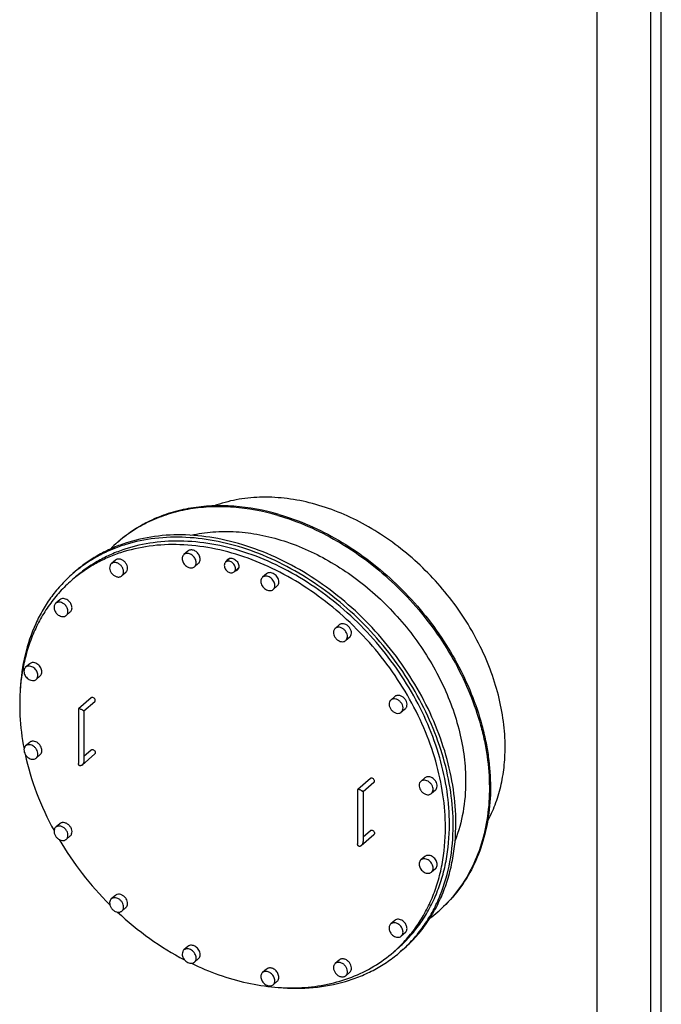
# Model space of a CAD drawing. Header units: millimetres. Extents: x 0 to 2100, y 0 to 2970.
# Tile 3 of 4: x 1503 to 2100, y 707 to 1623. Entities that reach past the tile are written whole.
import ezdxf

# ---------------------------------------------------------------- set-up
doc = ezdxf.new("R2010")
doc.units = ezdxf.units.MM
doc.header["$LTSCALE"] = 193.6
doc.layers.get('0').update_dxf_attribs({"linetype": 'CONTINUOUS'})
doc.layers.add('005_AXIS', color=7, linetype='CONTINUOUS')

msp = doc.modelspace()

# ---------------------------------------------------------------- linework, layer by layer
at = {"color": 7, "linetype": 'Continuous'}
for p, q in [((2100, 0), (2100, 2970)), ((2100, 0), (2100, 2970)), ((1594.04, 1137.13), (1595.04, 1138)), ((1698.8, 1122.33), (1694.55, 1118.65)), ((1554.86, 1110.14), (1552.36, 1107.98)), ((1706.65, 1113.26), (1702.4, 1109.58)), ((1569.44, 992.43), (1557.62, 982.19)), ((1557.57, 982.09), (1557.57, 931.43)), ((1572.71, 988.65), (1562.6, 979.89)), ((1562.57, 979.93), (1562.57, 933.59)), ((1562.6, 979.89), (1562.57, 979.87)), ((1562.57, 937.98), (1569.44, 943.93)), ((1560.89, 929.91), (1572.71, 940.15)), ((1829.24, 917.43), (1817.42, 907.19)), ((1817.38, 907.09), (1817.38, 856.43)), ((1832.52, 913.65), (1822.41, 904.89)), ((1822.38, 904.93), (1822.38, 858.59)), ((1822.41, 904.89), (1822.38, 904.87)), ((1820.7, 854.91), (1832.52, 865.15)), ((1822.38, 862.98), (1829.24, 868.93)), ((1891.91, 793.19), (1892.91, 794.05)), ((1859.6, 758.26), (1857.1, 756.09))]:
    msp.add_line(p, q, dxfattribs=at)
at = {"color": 3, "linetype": 'Continuous'}
msp.add_line((2090, 2950), (2090, 0), dxfattribs=at)
at = {"color": 5, "linetype": 'Continuous'}
msp.add_line((2040, 2900), (2040, 50), dxfattribs=at)
at = {"color": 7, "linetype": 'Continuous'}
for centre, radius, start, end in [((1677.94, 1040.26), 128.16, 130.89528, 135.05116), ((1677.82, 1040.39), 127.98, 130.30117, 130.89338), ((1638.08, 1008.99), 130.94, 129.44678, 130.89332), ((1808.01, 890.07), 128.16, 306.74396, 310.89153), ((1808.13, 889.92), 127.97, 310.89339, 311.48566), ((1771.37, 855.08), 130.95, 310.89347, 312.33989)]:
    msp.add_arc(centre, radius, start, end, dxfattribs=at)
for points, knots in [([(1743.98, 1163.05), (1730.34, 1166.98), (1709.52, 1170.89), (1681.93, 1171.33), (1662.22, 1169.3), (1643.43, 1164.93), (1625.79, 1158.25), (1609.5, 1149.36), (1599.65, 1141.99), (1595.04, 1138)], [0, 0, 0, 0, 0.270543, 0.399842, 0.525277, 0.647287, 0.766512, 0.883766, 1, 1, 1, 1]), ([(1742.98, 1162.18), (1729.46, 1166.08), (1708.83, 1169.97), (1681.47, 1170.48), (1661.91, 1168.54), (1643.26, 1164.3), (1625.71, 1157.8), (1609.49, 1149.11), (1599.66, 1141.9), (1595.05, 1137.99)], [0, 0, 0, 0, 0.270445, 0.399748, 0.525216, 0.647274, 0.766539, 0.883806, 1, 1, 1, 1]), ([(1742.98, 1162.18), (1762.27, 1156.61), (1790.61, 1144.11), (1825.05, 1121.31), (1857.88, 1093.94), (1886.24, 1061.29), (1908.77, 1024.96), (1922.32, 996.55), (1930.68, 972.15), (1935.43, 952.56), (1938.81, 933.39), (1940.66, 909.76), (1938.9, 882.22), (1933.16, 856.31), (1923.54, 832.55), (1910.21, 811.45), (1898.98, 799.43), (1892.91, 794.06)], [0, 0, 0, 0, 0.128432, 0.195495, 0.263742, 0.401274, 0.469549, 0.536658, 0.602096, 0.634074, 0.665492, 0.726513, 0.785089, 0.841317, 0.895505, 0.94817, 1, 1, 1, 1]), ([(1743.98, 1163.05), (1763.34, 1157.46), (1791.78, 1144.9), (1826.31, 1121.98), (1859.22, 1094.48), (1887.63, 1061.67), (1910.13, 1025.17), (1923.64, 996.64), (1931.94, 972.14), (1936.62, 952.48), (1939.94, 933.26), (1941.67, 909.58), (1939.74, 882), (1933.82, 856.07), (1923.99, 832.34), (1910.44, 811.32), (1899.06, 799.37), (1892.91, 794.05)], [0, 0, 0, 0, 0.12852, 0.195635, 0.263933, 0.401544, 0.46984, 0.536952, 0.602374, 0.634336, 0.665735, 0.726705, 0.785221, 0.841387, 0.895524, 0.948162, 1, 1, 1, 1]), ([(1662.26, 1143.66), (1669, 1145.22), (1682.98, 1147.32), (1704.55, 1147.41), (1726.73, 1144.51), (1757.06, 1136.63), (1786.64, 1123.06), (1814.26, 1104.86), (1840.78, 1083.32), (1869.91, 1051.63), (1892.4, 1015.16), (1905.48, 984.3), (1912.57, 961), (1916.9, 937.76), (1917.91, 922.27), (1917.91, 914.66)], [0, 0, 0, 0, 0.05382, 0.10959, 0.167477, 0.227499, 0.353186, 0.418484, 0.48485, 0.618826, 0.75149, 0.816279, 0.879471, 0.940775, 1, 1, 1, 1]), ([(1908.79, 876.01), (1908.79, 886.42), (1907.15, 907.69), (1900.16, 939.46), (1888.78, 971.1), (1868, 1012.35), (1839.82, 1050.1), (1805.94, 1082.33), (1778.24, 1103.17), (1748.91, 1120.16), (1718.61, 1132.93), (1688.01, 1141.17), (1657.8, 1144.68), (1628.66, 1143.35), (1605.63, 1138.15), (1588.53, 1131.62), (1576.48, 1125.61), (1565.18, 1118.49), (1558.19, 1113.03), (1554.86, 1110.14)], [0, 0, 0, 0, 0.061113, 0.124723, 0.190513, 0.258006, 0.395439, 0.464248, 0.532137, 0.598487, 0.662784, 0.724659, 0.783934, 0.840662, 0.89515, 0.921751, 0.948023, 0.974069, 1, 1, 1, 1]), ([(1906.29, 873.85), (1906.29, 884.17), (1904.67, 905.27), (1897.8, 936.79), (1886.59, 968.2), (1866.11, 1009.18), (1838.32, 1046.74), (1804.88, 1078.92), (1777.51, 1099.8), (1748.5, 1116.93), (1718.48, 1129.92), (1688.12, 1138.47), (1658.09, 1142.38), (1629.05, 1141.53), (1606.01, 1136.79), (1588.85, 1130.65), (1576.73, 1124.95), (1565.34, 1118.14), (1558.27, 1112.9), (1554.88, 1110.11)], [0, 0, 0, 0, 0.061021, 0.124517, 0.190179, 0.257543, 0.39476, 0.463506, 0.531374, 0.597755, 0.662132, 0.724131, 0.78356, 0.84045, 0.895078, 0.921729, 0.948032, 0.974087, 1, 1, 1, 1]), ([(1694.55, 1118.65), (1694.14, 1118.3), (1693.47, 1117.34), (1693.28, 1116.2), (1693.28, 1115.62)], [0, 0, 0, 0, 0.479999, 1, 1, 1, 1]), ([(1703.67, 1112.62), (1703.67, 1113.74), (1703.11, 1115.48), (1701.72, 1117.34), (1700.35, 1118.5), (1698.82, 1119.28), (1697.24, 1119.6), (1695.75, 1119.42), (1694.89, 1118.95), (1694.55, 1118.65)], [0, 0, 0, 0, 0.256472, 0.394542, 0.531643, 0.662632, 0.784011, 0.89531, 1, 1, 1, 1]), ([(1693.28, 1115.62), (1693.28, 1114.5), (1693.84, 1112.76), (1695.24, 1110.89), (1696.6, 1109.73), (1698.13, 1108.95), (1699.71, 1108.63), (1701.21, 1108.81), (1702.06, 1109.28), (1702.4, 1109.58)], [0, 0, 0, 0, 0.256472, 0.394542, 0.531643, 0.662632, 0.784011, 0.89531, 1, 1, 1, 1]), ([(1702.4, 1109.58), (1702.81, 1109.93), (1703.48, 1110.89), (1703.67, 1112.03), (1703.67, 1112.62)], [0, 0, 0, 0, 0.479999, 1, 1, 1, 1]), ([(1552.36, 1107.98), (1548.72, 1104.83), (1541.76, 1098.1), (1532.47, 1086.88), (1524.36, 1074.6), (1515.12, 1056.78), (1506.84, 1032.12), (1504, 1011.32), (1503.43, 1000.66)], [0, 0, 0, 0, 0.119229, 0.239087, 0.360173, 0.48304, 0.735642, 1, 1, 1, 1]), ([(1571.07, 992.7), (1570.78, 992.78), (1570.19, 992.85), (1569.64, 992.6), (1569.44, 992.43)], [0, 0, 0, 0, 0.526462, 1, 1, 1, 1]), ([(1572.71, 988.65), (1572.84, 988.76), (1573.08, 989.06), (1573.25, 989.62), (1573.24, 990.25), (1573, 991.12), (1572.32, 992.08), (1571.51, 992.58), (1571.07, 992.7)], [0, 0, 0, 0, 0.104564, 0.215056, 0.334863, 0.464045, 0.736678, 1, 1, 1, 1]), ([(1558.82, 982.09), (1558.55, 982.17), (1558.2, 982.26), (1557.79, 982.26), (1557.65, 982.22), (1557.62, 982.19)], [0, 0, 0, 0, 0.682703, 0.879839, 1, 1, 1, 1]), ([(1562.24, 980.38), (1562.07, 980.53), (1561.64, 980.83), (1560.86, 981.28), (1559.91, 981.72), (1559.2, 981.98), (1558.82, 982.09)], [0, 0, 0, 0, 0.175287, 0.409253, 0.696536, 1, 1, 1, 1]), ([(1562.57, 979.93), (1562.57, 980), (1562.46, 980.18), (1562.33, 980.31), (1562.24, 980.38)], [0, 0, 0, 0, 0.383516, 1, 1, 1, 1]), ([(1569.44, 943.93), (1569.64, 944.11), (1570.19, 944.35), (1570.78, 944.29), (1571.07, 944.2)], [0, 0, 0, 0, 0.473538, 1, 1, 1, 1]), ([(1571.07, 944.2), (1571.51, 944.08), (1572.32, 943.58), (1573, 942.62), (1573.24, 941.75), (1573.25, 941.12), (1573.08, 940.57), (1572.84, 940.27), (1572.71, 940.15)], [0, 0, 0, 0, 0.263322, 0.535955, 0.665137, 0.784944, 0.895436, 1, 1, 1, 1]), ([(1558.82, 929.26), (1558.61, 929.33), (1558.22, 929.55), (1557.82, 930.1), (1557.61, 930.74), (1557.57, 931.2), (1557.57, 931.43)], [0, 0, 0, 0, 0.244628, 0.489863, 0.74145, 1, 1, 1, 1]), ([(1560.89, 929.91), (1560.74, 929.79), (1560.43, 929.56), (1559.92, 929.3), (1559.37, 929.18), (1558.99, 929.22), (1558.82, 929.26)], [0, 0, 0, 0, 0.258933, 0.513816, 0.761551, 1, 1, 1, 1]), ([(1562.24, 931.89), (1562.17, 931.7), (1561.84, 930.97), (1561.34, 930.31), (1560.89, 929.91)], [0, 0, 0, 0, 0.249236, 1, 1, 1, 1]), ([(1562.57, 933.59), (1562.57, 933.45), (1562.54, 932.87), (1562.4, 932.3), (1562.24, 931.89)], [0, 0, 0, 0, 0.24646, 1, 1, 1, 1]), ([(1830.88, 917.7), (1830.59, 917.78), (1830, 917.85), (1829.45, 917.6), (1829.24, 917.43)], [0, 0, 0, 0, 0.526462, 1, 1, 1, 1]), ([(1832.52, 913.65), (1832.65, 913.76), (1832.89, 914.06), (1833.06, 914.62), (1833.05, 915.25), (1832.81, 916.12), (1832.13, 917.08), (1831.31, 917.58), (1830.88, 917.7)], [0, 0, 0, 0, 0.104564, 0.215056, 0.334863, 0.464045, 0.736678, 1, 1, 1, 1]), ([(1818.63, 907.09), (1818.36, 907.17), (1818, 907.26), (1817.59, 907.26), (1817.46, 907.22), (1817.42, 907.19)], [0, 0, 0, 0, 0.682703, 0.879839, 1, 1, 1, 1]), ([(1822.04, 905.38), (1821.88, 905.53), (1821.45, 905.83), (1820.67, 906.28), (1819.71, 906.72), (1819, 906.98), (1818.63, 907.09)], [0, 0, 0, 0, 0.175287, 0.409253, 0.696536, 1, 1, 1, 1]), ([(1917.91, 914.66), (1917.91, 905.11), (1916.39, 886.41), (1911.43, 868.29), (1908.13, 859.8)], [0, 0, 0, 0, 0.511908, 1, 1, 1, 1]), ([(1822.38, 904.93), (1822.38, 905), (1822.27, 905.18), (1822.13, 905.31), (1822.04, 905.38)], [0, 0, 0, 0, 0.383516, 1, 1, 1, 1]), ([(1859.57, 758.29), (1863.31, 761.7), (1870.42, 768.98), (1879.82, 781.11), (1887.88, 794.39), (1896.87, 813.66), (1904.42, 840.24), (1906.29, 862.48), (1906.29, 873.85)], [0, 0, 0, 0, 0.118366, 0.237565, 0.358241, 0.48097, 0.734116, 1, 1, 1, 1]), ([(1859.6, 758.26), (1863.52, 761.66), (1871, 768.96), (1880.88, 781.21), (1889.38, 794.68), (1896.41, 809.25), (1901.93, 824.82), (1907.28, 846.99), (1908.79, 864.35), (1908.79, 876.01)], [0, 0, 0, 0, 0.118418, 0.23756, 0.358117, 0.480709, 0.605864, 0.734002, 1, 1, 1, 1]), ([(1829.24, 868.93), (1829.45, 869.11), (1830, 869.35), (1830.59, 869.29), (1830.88, 869.2)], [0, 0, 0, 0, 0.473538, 1, 1, 1, 1]), ([(1830.88, 869.2), (1831.31, 869.08), (1832.13, 868.58), (1832.81, 867.62), (1833.05, 866.75), (1833.06, 866.12), (1832.89, 865.57), (1832.65, 865.27), (1832.52, 865.15)], [0, 0, 0, 0, 0.263322, 0.535955, 0.665137, 0.784944, 0.895436, 1, 1, 1, 1]), ([(1818.63, 854.26), (1818.42, 854.33), (1818.02, 854.55), (1817.63, 855.1), (1817.42, 855.74), (1817.38, 856.2), (1817.38, 856.43)], [0, 0, 0, 0, 0.244628, 0.489863, 0.74145, 1, 1, 1, 1]), ([(1820.7, 854.91), (1820.55, 854.79), (1820.24, 854.56), (1819.72, 854.3), (1819.17, 854.18), (1818.8, 854.22), (1818.63, 854.26)], [0, 0, 0, 0, 0.258933, 0.513816, 0.761551, 1, 1, 1, 1]), ([(1822.04, 856.89), (1821.97, 856.7), (1821.65, 855.97), (1821.15, 855.31), (1820.7, 854.91)], [0, 0, 0, 0, 0.249236, 1, 1, 1, 1]), ([(1822.38, 858.59), (1822.38, 858.45), (1822.35, 857.87), (1822.2, 857.3), (1822.04, 856.89)], [0, 0, 0, 0, 0.24646, 1, 1, 1, 1]), ([(1744.19, 722.98), (1754.79, 722.03), (1775.73, 721.9), (1801.24, 726.59), (1820.16, 733.19), (1833.43, 739.46), (1845.83, 747.04), (1853.47, 752.95), (1857.1, 756.09)], [0, 0, 0, 0, 0.264309, 0.516898, 0.639772, 0.760872, 0.880749, 1, 1, 1, 1])]:
    msp.add_open_spline(points, degree=3, knots=knots, dxfattribs=at)
for points in [[(1557.62, 982.19), (1557.59, 982.17), (1557.57, 982.13), (1557.57, 982.09)], [(1817.42, 907.19), (1817.4, 907.17), (1817.38, 907.13), (1817.38, 907.09)]]:
    msp.add_open_spline(points, degree=3, dxfattribs=at)
at = {"layer": '005_AXIS', "color": 7, "linetype": 'Continuous'}
for p, q in [((1659.49, 1128.91), (1655.74, 1125.66)), ((1591.9, 1120.42), (1588.15, 1117.18)), ((1669.31, 1117.57), (1665.56, 1114.32)), ((1601.72, 1109.08), (1597.97, 1105.84)), ((1554.97, 1104.95), (1551.22, 1101.71)), ((1732.64, 1107.79), (1728.89, 1104.54)), ((1742.46, 1096.45), (1738.71, 1093.2)), ((1540.17, 1083.63), (1536.42, 1080.38)), ((1549.99, 1072.29), (1546.24, 1069.04)), ((1800.23, 1060.28), (1796.48, 1057.03)), ((1810.05, 1048.94), (1806.3, 1045.7)), ((1512.17, 1024.12), (1508.42, 1020.87)), ((1521.99, 1012.78), (1518.24, 1009.53)), ((1848.52, 990.64), (1848.21, 990.37)), ((1851.96, 993.62), (1848.52, 990.64)), ((1861.78, 982.28), (1858.03, 979.03)), ((1512.17, 950.96), (1508.42, 947.72)), ((1521.99, 939.62), (1518.24, 936.38)), ((1879.96, 917.95), (1876.21, 914.7)), ((1889.78, 906.61), (1886.03, 903.36)), ((1536.72, 872.31), (1536.42, 872.05)), ((1540.17, 875.29), (1536.72, 872.31)), ((1549.99, 863.95), (1546.24, 860.71)), ((1879.96, 844.79), (1876.21, 841.55)), ((1889.78, 833.45), (1886.03, 830.21)), ((1591.9, 808.63), (1588.15, 805.38)), ((1601.72, 797.29), (1597.97, 794.04)), ((1851.96, 785.29), (1848.21, 782.04)), ((1861.78, 773.95), (1858.03, 770.7)), ((1659.49, 761.12), (1655.74, 757.88)), ((1854.48, 759.12), (1850.73, 755.87)), ((1669.31, 749.79), (1665.56, 746.54)), ((1800.23, 748.49), (1796.48, 745.24)), ((1732.64, 740.01), (1728.89, 736.76)), ((1810.05, 737.15), (1806.3, 733.9)), ((1742.46, 728.67), (1738.71, 725.42))]:
    msp.add_line(p, q, dxfattribs=at)
for centre, start, end in [((1850.98, 987.17), 125.42403, 130.88908), ((1854.73, 990.42), 125.42402, 130.88909), ((1855.26, 982.23), 305.42403, 310.88908), ((1539.19, 868.85), 125.42403, 130.88908), ((1542.94, 872.1), 125.42402, 130.88909), ((1543.47, 863.9), 305.42403, 310.88908)]:
    msp.add_arc(centre, 4.23, start, end, dxfattribs=at)
for points, knots in [([(1954.66, 946.49), (1954.66, 954.47), (1953.55, 970.75), (1948.79, 995.14), (1941, 1019.56), (1926.66, 1051.79), (1907.03, 1081.98), (1883.12, 1108.9), (1863.27, 1127.17), (1841.92, 1143.1), (1812.42, 1160.6), (1781.07, 1172.82), (1749.34, 1178.57), (1726.44, 1179.55), (1704.47, 1177.22), (1690.5, 1173.43), (1683.86, 1170.99)], [0, 0, 0, 0, 0.059725, 0.121639, 0.185522, 0.25104, 0.385043, 0.452695, 0.520014, 0.586485, 0.651634, 0.776223, 0.835387, 0.892289, 0.947058, 1, 1, 1, 1]), ([(1902.83, 874.85), (1902.83, 885.08), (1901.21, 905.98), (1894.35, 937.21), (1883.16, 968.31), (1862.74, 1008.85), (1835.04, 1045.95), (1801.74, 1077.62), (1774.52, 1098.1), (1745.7, 1114.8), (1715.91, 1127.35), (1685.84, 1135.45), (1656.15, 1138.9), (1627.51, 1137.59), (1604.87, 1132.48), (1588.07, 1126.06), (1576.22, 1120.15), (1565.13, 1113.16), (1558.26, 1107.8), (1554.97, 1104.95)], [0, 0, 0, 0, 0.061113, 0.124723, 0.190513, 0.258006, 0.395439, 0.464248, 0.532137, 0.598487, 0.662784, 0.724659, 0.783934, 0.840662, 0.89515, 0.921751, 0.948023, 0.974069, 1, 1, 1, 1]), ([(1899.08, 871.6), (1899.08, 881.83), (1897.46, 902.73), (1890.6, 933.96), (1879.41, 965.06), (1858.99, 1005.6), (1831.29, 1042.7), (1797.99, 1074.37), (1770.77, 1094.85), (1741.95, 1111.56), (1712.16, 1124.1), (1682.09, 1132.2), (1652.4, 1135.65), (1623.76, 1134.34), (1601.12, 1129.24), (1584.32, 1122.81), (1572.47, 1116.91), (1561.38, 1109.91), (1554.51, 1104.55), (1551.22, 1101.71)], [0, 0, 0, 0, 0.061113, 0.124723, 0.190513, 0.258006, 0.395439, 0.464248, 0.532137, 0.598487, 0.662784, 0.724659, 0.783934, 0.840662, 0.89515, 0.921751, 0.948023, 0.974069, 1, 1, 1, 1]), ([(1666.65, 1120.74), (1666.22, 1121.91), (1664.86, 1124.07), (1662.34, 1125.95), (1660.09, 1126.69), (1658.46, 1126.81), (1656.96, 1126.49), (1656.1, 1125.97), (1655.74, 1125.66)], [0, 0, 0, 0, 0.272492, 0.542345, 0.668449, 0.785865, 0.895341, 1, 1, 1, 1]), ([(1670.4, 1123.99), (1669.97, 1125.16), (1668.61, 1127.32), (1666.09, 1129.2), (1663.84, 1129.94), (1662.21, 1130.06), (1660.71, 1129.74), (1659.85, 1129.22), (1659.49, 1128.91)], [0, 0, 0, 0, 0.272492, 0.542345, 0.668449, 0.785865, 0.895341, 1, 1, 1, 1]), ([(1597.65, 1114.77), (1597.03, 1115.58), (1595.58, 1116.96), (1593.35, 1118.02), (1591.54, 1118.31), (1590.27, 1118.23), (1589.11, 1117.86), (1588.44, 1117.43), (1588.15, 1117.18)], [0, 0, 0, 0, 0.280507, 0.545079, 0.667834, 0.78352, 0.893408, 1, 1, 1, 1]), ([(1601.4, 1118.02), (1600.78, 1118.82), (1599.33, 1120.21), (1597.1, 1121.27), (1595.29, 1121.55), (1594.02, 1121.47), (1592.86, 1121.11), (1592.19, 1120.68), (1591.9, 1120.42)], [0, 0, 0, 0, 0.280507, 0.545079, 0.667834, 0.78352, 0.893408, 1, 1, 1, 1]), ([(1601.72, 1109.08), (1601.99, 1109.31), (1602.47, 1109.85), (1603.17, 1111.18), (1603.45, 1113.21), (1602.87, 1115.73), (1601.97, 1117.3), (1601.4, 1118.02)], [0, 0, 0, 0, 0.107979, 0.218766, 0.455545, 0.718421, 1, 1, 1, 1]), ([(1655.74, 1125.66), (1655.34, 1125.32), (1654.66, 1124.46), (1654.14, 1122.85), (1654.12, 1121.05), (1654.43, 1119.84), (1654.65, 1119.24)], [0, 0, 0, 0, 0.22627, 0.464658, 0.722359, 1, 1, 1, 1]), ([(1654.65, 1119.24), (1655.08, 1118.07), (1656.44, 1115.91), (1658.96, 1114.03), (1661.2, 1113.29), (1662.83, 1113.17), (1664.34, 1113.49), (1665.2, 1114.01), (1665.56, 1114.32)], [0, 0, 0, 0, 0.272492, 0.542345, 0.668449, 0.785865, 0.895341, 1, 1, 1, 1]), ([(1665.56, 1114.32), (1665.95, 1114.66), (1666.63, 1115.52), (1667.15, 1117.13), (1667.17, 1118.94), (1666.87, 1120.14), (1666.65, 1120.74)], [0, 0, 0, 0, 0.22627, 0.464658, 0.722359, 1, 1, 1, 1]), ([(1669.31, 1117.57), (1669.7, 1117.91), (1670.38, 1118.77), (1670.9, 1120.38), (1670.92, 1122.18), (1670.62, 1123.39), (1670.4, 1123.99)], [0, 0, 0, 0, 0.22627, 0.464658, 0.722359, 1, 1, 1, 1]), ([(1695.3, 1119.3), (1695.4, 1119.71), (1695.72, 1120.48), (1696.25, 1121.12), (1696.56, 1121.38)], [0, 0, 0, 0, 0.509944, 1, 1, 1, 1]), ([(1696.56, 1121.38), (1696.95, 1121.72), (1697.9, 1122.25), (1699.58, 1122.45), (1701.36, 1122.09), (1703.09, 1121.22), (1704.62, 1119.91), (1706.19, 1117.81), (1706.82, 1115.86), (1706.82, 1114.59)], [0, 0, 0, 0, 0.10469, 0.215989, 0.337368, 0.468357, 0.605458, 0.743528, 1, 1, 1, 1]), ([(1588.15, 1117.18), (1587.88, 1116.94), (1587.4, 1116.41), (1586.7, 1115.08), (1586.42, 1113.05), (1587, 1110.53), (1587.9, 1108.96), (1588.47, 1108.24)], [0, 0, 0, 0, 0.107979, 0.218766, 0.455545, 0.718421, 1, 1, 1, 1]), ([(1597.97, 1105.84), (1598.24, 1106.07), (1598.72, 1106.6), (1599.42, 1107.93), (1599.7, 1109.96), (1599.12, 1112.49), (1598.22, 1114.05), (1597.65, 1114.77)], [0, 0, 0, 0, 0.107979, 0.218766, 0.455545, 0.718421, 1, 1, 1, 1]), ([(1705.4, 1111.18), (1705.09, 1110.92), (1704.38, 1110.48), (1703.57, 1110.28), (1703.16, 1110.23)], [0, 0, 0, 0, 0.490063, 1, 1, 1, 1]), ([(1706.82, 1114.59), (1706.82, 1113.94), (1706.65, 1112.95), (1706.04, 1111.83), (1705.62, 1111.38), (1705.4, 1111.18)], [0, 0, 0, 0, 0.51832, 0.761979, 1, 1, 1, 1]), ([(1744.05, 1100.24), (1744.05, 1101.65), (1743.35, 1103.82), (1741.6, 1106.15), (1739.9, 1107.61), (1737.98, 1108.58), (1736.01, 1108.98), (1734.14, 1108.75), (1733.08, 1108.16), (1732.64, 1107.79)], [0, 0, 0, 0, 0.256472, 0.394542, 0.531643, 0.662632, 0.784011, 0.89531, 1, 1, 1, 1]), ([(1551.22, 1101.71), (1547.37, 1098.36), (1540.02, 1091.19), (1530.3, 1079.15), (1521.96, 1065.91), (1515.04, 1051.59), (1509.62, 1036.29), (1504.36, 1014.5), (1502.87, 997.44), (1502.87, 985.97)], [0, 0, 0, 0, 0.118418, 0.23756, 0.358117, 0.480709, 0.605864, 0.734002, 1, 1, 1, 1]), ([(1588.47, 1108.24), (1589.09, 1107.44), (1590.54, 1106.05), (1592.77, 1104.99), (1594.58, 1104.71), (1595.85, 1104.78), (1597.01, 1105.15), (1597.68, 1105.58), (1597.97, 1105.84)], [0, 0, 0, 0, 0.280507, 0.545079, 0.667834, 0.78352, 0.893408, 1, 1, 1, 1]), ([(1728.89, 1104.54), (1728.64, 1104.32), (1728.18, 1103.81), (1727.5, 1102.57), (1727.31, 1101.48), (1727.31, 1100.75)], [0, 0, 0, 0, 0.238021, 0.48168, 1, 1, 1, 1]), ([(1727.31, 1100.75), (1727.31, 1099.35), (1728.01, 1097.17), (1729.75, 1094.84), (1731.46, 1093.39), (1733.38, 1092.42), (1735.35, 1092.01), (1737.22, 1092.24), (1738.28, 1092.83), (1738.71, 1093.2)], [0, 0, 0, 0, 0.256472, 0.394542, 0.531643, 0.662632, 0.784011, 0.89531, 1, 1, 1, 1]), ([(1740.3, 1097), (1740.3, 1098.4), (1739.6, 1100.57), (1737.85, 1102.9), (1736.15, 1104.36), (1734.23, 1105.33), (1732.26, 1105.73), (1730.39, 1105.51), (1729.33, 1104.92), (1728.89, 1104.54)], [0, 0, 0, 0, 0.256472, 0.394542, 0.531643, 0.662632, 0.784011, 0.89531, 1, 1, 1, 1]), ([(1742.46, 1096.45), (1742.72, 1096.67), (1743.18, 1097.18), (1743.86, 1098.42), (1744.05, 1099.52), (1744.05, 1100.24)], [0, 0, 0, 0, 0.238021, 0.48168, 1, 1, 1, 1]), ([(1738.71, 1093.2), (1738.97, 1093.42), (1739.43, 1093.93), (1740.11, 1095.17), (1740.3, 1096.27), (1740.3, 1097)], [0, 0, 0, 0, 0.238021, 0.48168, 1, 1, 1, 1]), ([(1543.82, 1079.99), (1543.21, 1080.42), (1541.94, 1081.11), (1539.9, 1081.57), (1537.97, 1081.37), (1536.87, 1080.76), (1536.42, 1080.38)], [0, 0, 0, 0, 0.280223, 0.539884, 0.777338, 1, 1, 1, 1]), ([(1547.57, 1083.24), (1546.96, 1083.67), (1545.69, 1084.35), (1543.65, 1084.81), (1541.72, 1084.61), (1540.62, 1084.01), (1540.17, 1083.63)], [0, 0, 0, 0, 0.280223, 0.539884, 0.777338, 1, 1, 1, 1]), ([(1549.99, 1072.29), (1550.33, 1072.58), (1550.92, 1073.29), (1551.46, 1074.6), (1551.64, 1076.09), (1551.38, 1078.25), (1550.17, 1080.88), (1548.52, 1082.57), (1547.57, 1083.24)], [0, 0, 0, 0, 0.105107, 0.214445, 0.330935, 0.455588, 0.723597, 1, 1, 1, 1]), ([(1536.42, 1080.38), (1536.08, 1080.09), (1535.49, 1079.38), (1534.95, 1078.07), (1534.77, 1076.58), (1535.03, 1074.42), (1536.24, 1071.78), (1537.89, 1070.1), (1538.84, 1069.43)], [0, 0, 0, 0, 0.105107, 0.214445, 0.330935, 0.455588, 0.723597, 1, 1, 1, 1]), ([(1546.24, 1069.04), (1546.58, 1069.33), (1547.17, 1070.04), (1547.71, 1071.35), (1547.89, 1072.84), (1547.63, 1075), (1546.42, 1077.64), (1544.77, 1079.32), (1543.82, 1079.99)], [0, 0, 0, 0, 0.105107, 0.214445, 0.330935, 0.455588, 0.723597, 1, 1, 1, 1]), ([(1538.84, 1069.43), (1539.45, 1069), (1540.72, 1068.31), (1542.76, 1067.85), (1544.69, 1068.05), (1545.79, 1068.65), (1546.24, 1069.04)], [0, 0, 0, 0, 0.280223, 0.539884, 0.777338, 1, 1, 1, 1]), ([(1795.39, 1055.58), (1795.09, 1054.94), (1794.76, 1053.42), (1795.11, 1051.06), (1796.2, 1048.75), (1797.89, 1046.75), (1799.99, 1045.29), (1802.28, 1044.54), (1804.18, 1044.6), (1805.49, 1045.1), (1806.05, 1045.48), (1806.3, 1045.7)], [0, 0, 0, 0, 0.113764, 0.239549, 0.37534, 0.515147, 0.65158, 0.778419, 0.893192, 0.947207, 1, 1, 1, 1]), ([(1796.48, 1057.03), (1796.37, 1056.94), (1795.93, 1056.51), (1795.59, 1056), (1795.39, 1055.58)], [0, 0, 0, 0, 0.247675, 1, 1, 1, 1]), ([(1807.39, 1047.15), (1807.7, 1047.79), (1808.02, 1049.31), (1807.67, 1051.67), (1806.59, 1053.98), (1804.9, 1055.98), (1802.8, 1057.44), (1800.51, 1058.19), (1798.6, 1058.13), (1797.29, 1057.63), (1796.73, 1057.25), (1796.48, 1057.03)], [0, 0, 0, 0, 0.113764, 0.239549, 0.37534, 0.515147, 0.65158, 0.778419, 0.893192, 0.947207, 1, 1, 1, 1]), ([(1811.14, 1050.4), (1811.45, 1051.04), (1811.77, 1052.56), (1811.42, 1054.92), (1810.34, 1057.23), (1808.65, 1059.22), (1806.55, 1060.68), (1804.26, 1061.44), (1802.35, 1061.38), (1801.04, 1060.88), (1800.48, 1060.5), (1800.23, 1060.28)], [0, 0, 0, 0, 0.113764, 0.239549, 0.37534, 0.515147, 0.65158, 0.778419, 0.893192, 0.947207, 1, 1, 1, 1]), ([(1806.3, 1045.7), (1806.42, 1045.79), (1806.85, 1046.22), (1807.2, 1046.73), (1807.39, 1047.15)], [0, 0, 0, 0, 0.247675, 1, 1, 1, 1]), ([(1810.05, 1048.94), (1810.17, 1049.04), (1810.6, 1049.46), (1810.95, 1049.98), (1811.14, 1050.4)], [0, 0, 0, 0, 0.247675, 1, 1, 1, 1]), ([(1508.42, 1020.87), (1508.02, 1020.52), (1507.32, 1019.62), (1506.81, 1017.95), (1506.83, 1016.07), (1507.37, 1014.15), (1508.37, 1012.31), (1510.19, 1010.21), (1512.03, 1009.08), (1513.33, 1008.71)], [0, 0, 0, 0, 0.104396, 0.214711, 0.334325, 0.4633, 0.59899, 0.737101, 1, 1, 1, 1]), ([(1513.33, 1021.7), (1512.47, 1021.95), (1511.1, 1022.08), (1509.43, 1021.58), (1508.73, 1021.14), (1508.42, 1020.87)], [0, 0, 0, 0, 0.524091, 0.765965, 1, 1, 1, 1]), ([(1517.08, 1024.95), (1516.22, 1025.2), (1514.85, 1025.33), (1513.18, 1024.83), (1512.48, 1024.38), (1512.17, 1024.12)], [0, 0, 0, 0, 0.524091, 0.765965, 1, 1, 1, 1]), ([(1518.24, 1009.53), (1518.65, 1009.89), (1519.35, 1010.78), (1519.86, 1012.46), (1519.84, 1014.33), (1519.3, 1016.26), (1518.3, 1018.09), (1516.48, 1020.19), (1514.64, 1021.32), (1513.33, 1021.7)], [0, 0, 0, 0, 0.104396, 0.214711, 0.334325, 0.4633, 0.59899, 0.737101, 1, 1, 1, 1]), ([(1521.99, 1012.78), (1522.4, 1013.13), (1523.1, 1014.03), (1523.61, 1015.71), (1523.59, 1017.58), (1523.05, 1019.51), (1522.05, 1021.34), (1520.23, 1023.44), (1518.39, 1024.57), (1517.08, 1024.95)], [0, 0, 0, 0, 0.104396, 0.214711, 0.334325, 0.4633, 0.59899, 0.737101, 1, 1, 1, 1]), ([(1513.33, 1008.71), (1514.2, 1008.46), (1515.57, 1008.32), (1517.24, 1008.82), (1517.94, 1009.27), (1518.24, 1009.53)], [0, 0, 0, 0, 0.524091, 0.765965, 1, 1, 1, 1]), ([(1848.21, 990.37), (1847.94, 990.14), (1847.45, 989.58), (1846.74, 988.22), (1846.48, 986.12), (1847.13, 983.54), (1848.6, 981.14), (1850.68, 979.22), (1853.11, 978.05), (1855.24, 977.84), (1856.76, 978.22), (1857.42, 978.57), (1857.71, 978.78)], [0, 0, 0, 0, 0.05346, 0.108373, 0.226011, 0.356822, 0.496637, 0.637288, 0.770267, 0.890382, 0.946157, 1, 1, 1, 1]), ([(1858.03, 979.03), (1858.3, 979.27), (1858.8, 979.82), (1859.5, 981.19), (1859.76, 983.29), (1859.11, 985.87), (1857.65, 988.27), (1855.57, 990.18), (1853.14, 991.35), (1851, 991.56), (1849.49, 991.18), (1848.83, 990.83), (1848.53, 990.62)], [0, 0, 0, 0, 0.05346, 0.108373, 0.226011, 0.356822, 0.496637, 0.637288, 0.770267, 0.890382, 0.946157, 1, 1, 1, 1]), ([(1861.78, 982.28), (1862.05, 982.52), (1862.55, 983.07), (1863.25, 984.44), (1863.51, 986.53), (1862.86, 989.11), (1861.4, 991.52), (1859.32, 993.43), (1856.89, 994.6), (1854.75, 994.81), (1853.24, 994.43), (1852.58, 994.08), (1852.28, 993.87)], [0, 0, 0, 0, 0.05346, 0.108373, 0.226011, 0.356822, 0.496637, 0.637288, 0.770267, 0.890382, 0.946157, 1, 1, 1, 1]), ([(1502.87, 985.97), (1502.87, 982.61), (1503.22, 968.87), (1504.94, 955.17), (1506.92, 944.99)], [0, 0, 0, 0, 0.244903, 1, 1, 1, 1]), ([(1508.42, 947.72), (1508.19, 947.51), (1507.75, 947.04), (1507.09, 945.89), (1506.72, 944.14), (1507.02, 941.9), (1507.99, 939.69), (1509.53, 937.74), (1511.46, 936.24), (1513.61, 935.35), (1515.12, 935.24), (1515.82, 935.33)], [0, 0, 0, 0, 0.052439, 0.105975, 0.219199, 0.343779, 0.478071, 0.616913, 0.753707, 0.882485, 1, 1, 1, 1]), ([(1510.85, 948.76), (1510.4, 948.71), (1509.52, 948.48), (1508.75, 948), (1508.42, 947.72)], [0, 0, 0, 0, 0.509541, 1, 1, 1, 1]), ([(1518.24, 936.38), (1518.48, 936.58), (1518.92, 937.05), (1519.58, 938.2), (1519.95, 939.95), (1519.65, 942.2), (1518.68, 944.4), (1517.14, 946.35), (1515.2, 947.85), (1513.06, 948.74), (1511.55, 948.85), (1510.85, 948.76)], [0, 0, 0, 0, 0.052439, 0.105975, 0.219199, 0.343779, 0.478071, 0.616913, 0.753707, 0.882485, 1, 1, 1, 1]), ([(1514.6, 952.01), (1514.15, 951.96), (1513.27, 951.73), (1512.5, 951.25), (1512.17, 950.96)], [0, 0, 0, 0, 0.509541, 1, 1, 1, 1]), ([(1521.99, 939.62), (1522.23, 939.83), (1522.67, 940.3), (1523.33, 941.45), (1523.7, 943.2), (1523.4, 945.44), (1522.43, 947.65), (1520.89, 949.6), (1518.95, 951.1), (1516.81, 951.99), (1515.3, 952.1), (1514.6, 952.01)], [0, 0, 0, 0, 0.052439, 0.105975, 0.219199, 0.343779, 0.478071, 0.616913, 0.753707, 0.882485, 1, 1, 1, 1]), ([(1938.26, 877.26), (1940.98, 882.3), (1945.78, 892.93), (1950.91, 909.9), (1954, 927.89), (1954.66, 940.23), (1954.66, 946.49)], [0, 0, 0, 0, 0.239368, 0.485187, 0.73852, 1, 1, 1, 1]), ([(1507.95, 939.94), (1510.59, 927.73), (1517.93, 903.29), (1528.65, 880.15), (1534.85, 868.83)], [0, 0, 0, 0, 0.491778, 1, 1, 1, 1]), ([(1515.82, 935.33), (1516.27, 935.38), (1517.14, 935.61), (1517.91, 936.09), (1518.24, 936.38)], [0, 0, 0, 0, 0.509541, 1, 1, 1, 1]), ([(1882.38, 919), (1881.93, 918.94), (1881.06, 918.71), (1880.29, 918.24), (1879.96, 917.95)], [0, 0, 0, 0, 0.509541, 1, 1, 1, 1]), ([(1889.78, 906.61), (1890.02, 906.82), (1890.45, 907.29), (1891.11, 908.43), (1891.48, 910.19), (1891.18, 912.43), (1890.21, 914.64), (1888.68, 916.59), (1886.74, 918.08), (1884.59, 918.97), (1883.08, 919.09), (1882.38, 919)], [0, 0, 0, 0, 0.052439, 0.105975, 0.219199, 0.343779, 0.478071, 0.616913, 0.753707, 0.882485, 1, 1, 1, 1]), ([(1876.21, 914.7), (1875.97, 914.5), (1875.54, 914.03), (1874.87, 912.88), (1874.5, 911.13), (1874.8, 908.88), (1875.78, 906.68), (1877.31, 904.73), (1879.25, 903.23), (1881.4, 902.34), (1882.9, 902.23), (1883.6, 902.31)], [0, 0, 0, 0, 0.052439, 0.105975, 0.219199, 0.343779, 0.478071, 0.616913, 0.753707, 0.882485, 1, 1, 1, 1]), ([(1878.63, 915.75), (1878.18, 915.69), (1877.31, 915.47), (1876.54, 914.99), (1876.21, 914.7)], [0, 0, 0, 0, 0.509541, 1, 1, 1, 1]), ([(1886.03, 903.36), (1886.27, 903.57), (1886.7, 904.04), (1887.36, 905.19), (1887.73, 906.94), (1887.43, 909.18), (1886.46, 911.39), (1884.93, 913.34), (1882.99, 914.84), (1880.84, 915.72), (1879.33, 915.84), (1878.63, 915.75)], [0, 0, 0, 0, 0.052439, 0.105975, 0.219199, 0.343779, 0.478071, 0.616913, 0.753707, 0.882485, 1, 1, 1, 1]), ([(1883.6, 902.31), (1884.05, 902.37), (1884.93, 902.6), (1885.7, 903.08), (1886.03, 903.36)], [0, 0, 0, 0, 0.509541, 1, 1, 1, 1]), ([(1536.42, 872.05), (1536.15, 871.81), (1535.66, 871.26), (1534.95, 869.89), (1534.69, 867.79), (1535.34, 865.21), (1536.8, 862.81), (1538.89, 860.9), (1541.32, 859.73), (1543.45, 859.52), (1544.97, 859.9), (1545.63, 860.25), (1545.92, 860.46)], [0, 0, 0, 0, 0.05346, 0.108373, 0.226011, 0.356822, 0.496637, 0.637288, 0.770267, 0.890382, 0.946157, 1, 1, 1, 1]), ([(1546.24, 860.71), (1546.51, 860.94), (1547, 861.5), (1547.71, 862.86), (1547.97, 864.96), (1547.32, 867.54), (1545.86, 869.94), (1543.77, 871.85), (1541.35, 873.03), (1539.21, 873.23), (1537.69, 872.86), (1537.03, 872.51), (1536.74, 872.3)], [0, 0, 0, 0, 0.05346, 0.108373, 0.226011, 0.356822, 0.496637, 0.637288, 0.770267, 0.890382, 0.946157, 1, 1, 1, 1]), ([(1549.99, 863.95), (1550.26, 864.19), (1550.75, 864.74), (1551.46, 866.11), (1551.72, 868.21), (1551.07, 870.79), (1549.61, 873.19), (1547.52, 875.1), (1545.1, 876.27), (1542.96, 876.48), (1541.44, 876.1), (1540.78, 875.75), (1540.49, 875.54)], [0, 0, 0, 0, 0.05346, 0.108373, 0.226011, 0.356822, 0.496637, 0.637288, 0.770267, 0.890382, 0.946157, 1, 1, 1, 1]), ([(1850.73, 755.87), (1854.59, 759.21), (1861.93, 766.38), (1871.65, 778.42), (1880, 791.66), (1886.91, 805.99), (1892.34, 821.29), (1897.6, 843.08), (1899.08, 860.13), (1899.08, 871.6)], [0, 0, 0, 0, 0.118418, 0.23756, 0.358117, 0.480709, 0.605864, 0.734002, 1, 1, 1, 1]), ([(1854.48, 759.12), (1858.34, 762.46), (1865.68, 769.63), (1875.4, 781.67), (1883.75, 794.91), (1890.66, 809.24), (1896.09, 824.54), (1901.35, 846.32), (1902.83, 863.38), (1902.83, 874.85)], [0, 0, 0, 0, 0.118418, 0.23756, 0.358117, 0.480709, 0.605864, 0.734002, 1, 1, 1, 1]), ([(1539.47, 860.69), (1545.98, 849.64), (1560.51, 828.31), (1577.62, 808.99), (1586.76, 799.89)], [0, 0, 0, 0, 0.498705, 1, 1, 1, 1]), ([(1884.87, 845.62), (1884, 845.87), (1882.63, 846), (1880.96, 845.51), (1880.26, 845.06), (1879.96, 844.79)], [0, 0, 0, 0, 0.524091, 0.765965, 1, 1, 1, 1]), ([(1889.78, 833.45), (1890.18, 833.81), (1890.88, 834.7), (1891.4, 836.38), (1891.37, 838.25), (1890.84, 840.18), (1889.83, 842.02), (1888.02, 844.12), (1886.17, 845.24), (1884.87, 845.62)], [0, 0, 0, 0, 0.104396, 0.214711, 0.334325, 0.4633, 0.59899, 0.737101, 1, 1, 1, 1]), ([(1876.21, 841.55), (1875.8, 841.19), (1875.1, 840.3), (1874.59, 838.62), (1874.61, 836.75), (1875.15, 834.82), (1876.16, 832.98), (1877.97, 830.89), (1879.82, 829.76), (1881.12, 829.38)], [0, 0, 0, 0, 0.104396, 0.214711, 0.334325, 0.4633, 0.59899, 0.737101, 1, 1, 1, 1]), ([(1881.12, 842.37), (1880.25, 842.62), (1878.88, 842.75), (1877.21, 842.26), (1876.51, 841.81), (1876.21, 841.55)], [0, 0, 0, 0, 0.524091, 0.765965, 1, 1, 1, 1]), ([(1886.03, 830.21), (1886.43, 830.56), (1887.13, 831.46), (1887.65, 833.13), (1887.62, 835.01), (1887.09, 836.93), (1886.08, 838.77), (1884.27, 840.87), (1882.42, 842), (1881.12, 842.37)], [0, 0, 0, 0, 0.104396, 0.214711, 0.334325, 0.4633, 0.59899, 0.737101, 1, 1, 1, 1]), ([(1881.12, 829.38), (1881.98, 829.13), (1883.36, 829), (1885.02, 829.49), (1885.72, 829.94), (1886.03, 830.21)], [0, 0, 0, 0, 0.524091, 0.765965, 1, 1, 1, 1]), ([(1599.06, 795.5), (1599.36, 796.14), (1599.69, 797.66), (1599.34, 800.02), (1598.25, 802.33), (1596.57, 804.33), (1594.46, 805.79), (1592.18, 806.54), (1590.27, 806.48), (1588.96, 805.98), (1588.4, 805.6), (1588.15, 805.38)], [0, 0, 0, 0, 0.113764, 0.239549, 0.37534, 0.515147, 0.65158, 0.778419, 0.893192, 0.947207, 1, 1, 1, 1]), ([(1602.81, 798.74), (1603.11, 799.39), (1603.44, 800.9), (1603.09, 803.27), (1602, 805.58), (1600.32, 807.57), (1598.21, 809.03), (1595.93, 809.79), (1594.02, 809.73), (1592.71, 809.23), (1592.15, 808.85), (1591.9, 808.63)], [0, 0, 0, 0, 0.113764, 0.239549, 0.37534, 0.515147, 0.65158, 0.778419, 0.893192, 0.947207, 1, 1, 1, 1]), ([(1587.06, 803.93), (1586.76, 803.29), (1586.43, 801.77), (1586.78, 799.41), (1587.87, 797.1), (1589.55, 795.1), (1591.66, 793.64), (1593.94, 792.89), (1595.85, 792.95), (1597.16, 793.45), (1597.72, 793.83), (1597.97, 794.04)], [0, 0, 0, 0, 0.113764, 0.239549, 0.37534, 0.515147, 0.65158, 0.778419, 0.893192, 0.947207, 1, 1, 1, 1]), ([(1588.15, 805.38), (1588.04, 805.28), (1587.6, 804.86), (1587.25, 804.35), (1587.06, 803.93)], [0, 0, 0, 0, 0.247675, 1, 1, 1, 1]), ([(1601.72, 797.29), (1601.83, 797.39), (1602.27, 797.81), (1602.62, 798.33), (1602.81, 798.74)], [0, 0, 0, 0, 0.247675, 1, 1, 1, 1]), ([(1593.9, 793.02), (1603.36, 784.22), (1623.2, 767.99), (1645.03, 754.55), (1656.23, 748.72)], [0, 0, 0, 0, 0.505747, 1, 1, 1, 1]), ([(1597.97, 794.04), (1598.08, 794.14), (1598.52, 794.57), (1598.87, 795.08), (1599.06, 795.5)], [0, 0, 0, 0, 0.247675, 1, 1, 1, 1]), ([(1848.21, 782.04), (1847.88, 781.75), (1847.28, 781.04), (1846.74, 779.73), (1846.57, 778.24), (1846.82, 776.08), (1848.03, 773.44), (1849.68, 771.76), (1850.64, 771.09)], [0, 0, 0, 0, 0.105107, 0.214445, 0.330935, 0.455588, 0.723597, 1, 1, 1, 1]), ([(1855.61, 781.65), (1855, 782.08), (1853.73, 782.77), (1851.7, 783.23), (1849.76, 783.03), (1848.66, 782.43), (1848.21, 782.04)], [0, 0, 0, 0, 0.280223, 0.539884, 0.777338, 1, 1, 1, 1]), ([(1859.36, 784.9), (1858.75, 785.33), (1857.48, 786.01), (1855.45, 786.47), (1853.51, 786.28), (1852.41, 785.67), (1851.96, 785.29)], [0, 0, 0, 0, 0.280223, 0.539884, 0.777338, 1, 1, 1, 1]), ([(1858.03, 770.7), (1858.37, 770.99), (1858.96, 771.7), (1859.5, 773.01), (1859.68, 774.5), (1859.42, 776.66), (1858.21, 779.3), (1856.56, 780.98), (1855.61, 781.65)], [0, 0, 0, 0, 0.105107, 0.214445, 0.330935, 0.455588, 0.723597, 1, 1, 1, 1]), ([(1861.78, 773.95), (1862.12, 774.24), (1862.71, 774.95), (1863.25, 776.26), (1863.43, 777.75), (1863.17, 779.91), (1861.96, 782.55), (1860.31, 784.23), (1859.36, 784.9)], [0, 0, 0, 0, 0.105107, 0.214445, 0.330935, 0.455588, 0.723597, 1, 1, 1, 1]), ([(1850.64, 771.09), (1851.24, 770.66), (1852.52, 769.97), (1854.55, 769.51), (1856.48, 769.71), (1857.59, 770.32), (1858.03, 770.7)], [0, 0, 0, 0, 0.280223, 0.539884, 0.777338, 1, 1, 1, 1]), ([(1670.89, 753.58), (1670.89, 754.98), (1670.2, 757.15), (1668.45, 759.49), (1666.74, 760.94), (1664.83, 761.91), (1662.85, 762.31), (1660.99, 762.09), (1659.92, 761.5), (1659.49, 761.12)], [0, 0, 0, 0, 0.256472, 0.394542, 0.531643, 0.662632, 0.784011, 0.89531, 1, 1, 1, 1]), ([(1655.74, 757.88), (1655.48, 757.66), (1655.02, 757.15), (1654.34, 755.91), (1654.15, 754.81), (1654.15, 754.08)], [0, 0, 0, 0, 0.238021, 0.48168, 1, 1, 1, 1]), ([(1654.15, 754.08), (1654.15, 752.68), (1654.85, 750.51), (1656.6, 748.18), (1658.3, 746.72), (1660.22, 745.75), (1662.19, 745.35), (1664.06, 745.57), (1665.13, 746.16), (1665.56, 746.54)], [0, 0, 0, 0, 0.256472, 0.394542, 0.531643, 0.662632, 0.784011, 0.89531, 1, 1, 1, 1]), ([(1667.14, 750.33), (1667.14, 751.73), (1666.45, 753.91), (1664.7, 756.24), (1662.99, 757.69), (1661.08, 758.66), (1659.1, 759.07), (1657.24, 758.84), (1656.17, 758.25), (1655.74, 757.88)], [0, 0, 0, 0, 0.256472, 0.394542, 0.531643, 0.662632, 0.784011, 0.89531, 1, 1, 1, 1]), ([(1662.74, 745.44), (1679.21, 737.45), (1704.93, 728.19), (1739.96, 722.72), (1765.17, 722.24), (1789.3, 725.33), (1811.95, 731.96), (1832.69, 742.02), (1845.04, 750.94), (1850.73, 755.87)], [0, 0, 0, 0, 0.275777, 0.40674, 0.532795, 0.654277, 0.77189, 0.886688, 1, 1, 1, 1]), ([(1669.31, 749.79), (1669.56, 750), (1670.02, 750.51), (1670.71, 751.75), (1670.89, 752.85), (1670.89, 753.58)], [0, 0, 0, 0, 0.238021, 0.48168, 1, 1, 1, 1]), ([(1665.56, 746.54), (1665.81, 746.76), (1666.27, 747.27), (1666.96, 748.51), (1667.14, 749.6), (1667.14, 750.33)], [0, 0, 0, 0, 0.238021, 0.48168, 1, 1, 1, 1]), ([(1796.48, 745.24), (1796.22, 745.01), (1795.73, 744.47), (1795.04, 743.15), (1794.75, 741.12), (1795.34, 738.59), (1796.24, 737.03), (1796.8, 736.31)], [0, 0, 0, 0, 0.107979, 0.218766, 0.455545, 0.718421, 1, 1, 1, 1]), ([(1805.99, 742.84), (1805.36, 743.64), (1803.91, 745.03), (1801.68, 746.09), (1799.87, 746.37), (1798.6, 746.29), (1797.44, 745.93), (1796.77, 745.5), (1796.48, 745.24)], [0, 0, 0, 0, 0.280507, 0.545079, 0.667834, 0.78352, 0.893408, 1, 1, 1, 1]), ([(1809.74, 746.09), (1809.11, 746.89), (1807.66, 748.28), (1805.43, 749.34), (1803.62, 749.62), (1802.35, 749.54), (1801.19, 749.18), (1800.52, 748.74), (1800.23, 748.49)], [0, 0, 0, 0, 0.280507, 0.545079, 0.667834, 0.78352, 0.893408, 1, 1, 1, 1]), ([(1806.3, 733.9), (1806.57, 734.13), (1807.05, 734.67), (1807.75, 736), (1808.03, 738.03), (1807.45, 740.55), (1806.55, 742.12), (1805.99, 742.84)], [0, 0, 0, 0, 0.107979, 0.218766, 0.455545, 0.718421, 1, 1, 1, 1]), ([(1810.05, 737.15), (1810.32, 737.38), (1810.8, 737.92), (1811.5, 739.24), (1811.78, 741.28), (1811.2, 743.8), (1810.3, 745.36), (1809.74, 746.09)], [0, 0, 0, 0, 0.107979, 0.218766, 0.455545, 0.718421, 1, 1, 1, 1]), ([(1728.89, 736.76), (1728.5, 736.42), (1727.82, 735.56), (1727.3, 733.95), (1727.28, 732.14), (1727.58, 730.93), (1727.8, 730.34)], [0, 0, 0, 0, 0.22627, 0.464658, 0.722359, 1, 1, 1, 1]), ([(1739.81, 731.84), (1739.37, 733.01), (1738.01, 735.17), (1735.5, 737.05), (1733.25, 737.79), (1731.62, 737.91), (1730.11, 737.59), (1729.26, 737.07), (1728.89, 736.76)], [0, 0, 0, 0, 0.272492, 0.542345, 0.668449, 0.785865, 0.895341, 1, 1, 1, 1]), ([(1743.56, 735.09), (1743.12, 736.26), (1741.76, 738.42), (1739.25, 740.29), (1737, 741.04), (1735.37, 741.16), (1733.86, 740.83), (1733.01, 740.32), (1732.64, 740.01)], [0, 0, 0, 0, 0.272492, 0.542345, 0.668449, 0.785865, 0.895341, 1, 1, 1, 1]), ([(1742.46, 728.67), (1742.86, 729.01), (1743.54, 729.87), (1744.06, 731.48), (1744.08, 733.28), (1743.78, 734.49), (1743.56, 735.09)], [0, 0, 0, 0, 0.22627, 0.464658, 0.722359, 1, 1, 1, 1]), ([(1796.8, 736.31), (1797.42, 735.5), (1798.88, 734.12), (1801.1, 733.05), (1802.92, 732.77), (1804.19, 732.85), (1805.34, 733.22), (1806.01, 733.65), (1806.3, 733.9)], [0, 0, 0, 0, 0.280507, 0.545079, 0.667834, 0.78352, 0.893408, 1, 1, 1, 1]), ([(1727.8, 730.34), (1728.24, 729.17), (1729.6, 727.01), (1732.11, 725.13), (1734.36, 724.39), (1735.99, 724.27), (1737.49, 724.59), (1738.35, 725.11), (1738.71, 725.42)], [0, 0, 0, 0, 0.272492, 0.542345, 0.668449, 0.785865, 0.895341, 1, 1, 1, 1]), ([(1738.71, 725.42), (1739.11, 725.76), (1739.79, 726.62), (1740.31, 728.23), (1740.33, 730.03), (1740.03, 731.24), (1739.81, 731.84)], [0, 0, 0, 0, 0.22627, 0.464658, 0.722359, 1, 1, 1, 1])]:
    msp.add_open_spline(points, degree=3, knots=knots, dxfattribs=at)

doc.saveas('drawing.dxf')
